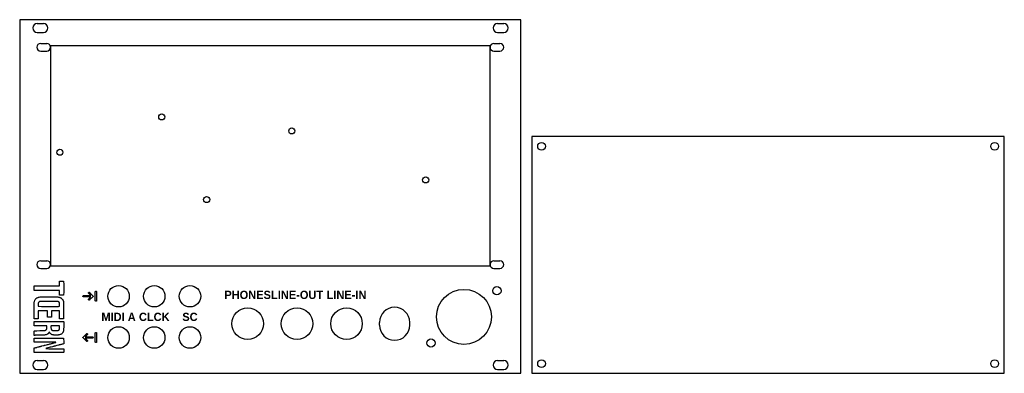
# Model space of a CAD drawing. Header units: millimetres. Extents: x 0 to 358, y 0 to 128.
import ezdxf
from ezdxf.enums import TextEntityAlignment as Align

# ---------------------------------------------------------------- set-up
doc = ezdxf.new("R2010")
doc.units = ezdxf.units.MM
doc.layers.add('GRAVUR', color=3, linetype='Continuous')
doc.layers.add('SCHNITT', color=7, linetype='Continuous')
doc.styles.add('LABELS', font='SpaceGrotesk-Bold.ttf')

msp = doc.modelspace()

# ---------------------------------------------------------------- linework, layer by layer
at = {"layer": 'GRAVUR'}
for p, q in [((171.25, 119), (11.25, 119)), ((11.25, 119), (11.25, 39)), ((171.25, 39), (171.25, 119)), ((11.25, 39), (171.25, 39)), ((14.54, 32.62), (14.55, 33.49)), ((14.54, 31.74), (14.54, 32.62)), ((14.55, 33.49), (15.28, 33.49)), ((15.28, 33.49), (16.01, 33.5)), ((16.01, 33.5), (16.02, 32.25)), ((5.25, 30.91), (5.25, 31.73)), ((5.25, 31.73), (9.85, 31.73)), ((5.25, 30.08), (5.25, 30.91)), ((9.89, 30.08), (5.25, 30.08)), ((9.85, 31.73), (13.11, 31.73)), ((13.6, 30.08), (9.89, 30.08)), ((13.11, 31.73), (14.49, 31.73)), ((14.33, 30.07), (13.6, 30.08)), ((14.49, 30.07), (14.33, 30.07)), ((14.49, 31.73), (14.54, 31.74)), ((14.54, 30.06), (14.49, 30.07)), ((14.54, 29.22), (14.54, 30.06)), ((14.54, 28.63), (14.54, 29.22)), ((16.02, 29.66), (16.01, 28.33)), ((16.02, 32.25), (16.02, 30.97)), ((16.02, 30.97), (16.02, 29.66)), ((25.07, 29.2), (25.08, 29.26)), ((25.08, 29.14), (25.07, 29.2)), ((25.08, 29.26), (25.11, 29.31)), ((25.11, 29.09), (25.08, 29.14)), ((25.11, 29.31), (25.14, 29.36)), ((25.14, 29.04), (25.11, 29.09)), ((25.14, 29.36), (25.19, 29.39)), ((25.96, 28.23), (25.14, 29.04)), ((25.19, 29.39), (25.24, 29.42)), ((25.24, 29.42), (25.3, 29.42)), ((25.3, 29.42), (25.36, 29.42)), ((25.36, 29.42), (25.41, 29.39)), ((25.41, 29.39), (25.46, 29.36)), ((25.46, 29.36), (26.66, 28.16)), ((27.52, 29.6), (27.53, 29.66)), ((27.52, 26.4), (27.52, 29.6)), ((27.53, 29.66), (27.56, 29.71)), ((27.56, 29.71), (27.59, 29.76)), ((27.59, 29.76), (27.64, 29.79)), ((27.64, 29.79), (27.69, 29.82)), ((27.69, 29.82), (27.75, 29.83)), ((27.75, 29.83), (27.81, 29.82)), ((27.81, 29.82), (27.86, 29.79)), ((27.86, 29.79), (27.91, 29.76)), ((27.91, 29.76), (27.94, 29.71)), ((27.94, 29.71), (27.97, 29.66)), ((27.97, 29.66), (27.98, 29.6)), ((27.98, 29.6), (27.98, 26.4)), ((5.26, 24.83), (5.27, 25.4)), ((5.27, 25.4), (5.28, 25.66)), ((5.28, 25.66), (5.31, 25.89)), ((5.31, 25.89), (5.34, 26.06)), ((5.34, 26.06), (5.39, 26.23)), ((5.39, 26.23), (5.47, 26.46)), ((5.47, 26.46), (5.5, 26.54)), ((5.5, 26.54), (5.54, 26.62)), ((5.54, 26.62), (5.66, 26.81)), ((5.66, 26.81), (5.79, 26.99)), ((5.79, 26.99), (5.86, 27.06)), ((5.86, 27.06), (5.92, 27.13)), ((5.92, 27.13), (6.03, 27.23)), ((6.03, 27.23), (6.13, 27.3)), ((6.13, 27.3), (6.23, 27.37)), ((6.23, 27.37), (6.36, 27.44)), ((6.36, 27.44), (6.61, 27.55)), ((6.61, 27.55), (6.72, 27.59)), ((6.72, 27.59), (6.84, 27.63)), ((6.74, 25.22), (6.73, 24.85)), ((6.76, 25.46), (6.74, 25.37)), ((6.74, 25.37), (6.74, 25.22)), ((6.79, 25.58), (6.76, 25.46)), ((6.84, 25.69), (6.79, 25.58)), ((6.84, 27.63), (6.97, 27.66)), ((6.89, 25.78), (6.84, 25.69)), ((6.97, 25.87), (6.89, 25.78)), ((6.97, 27.66), (7.1, 27.69)), ((7.05, 25.94), (6.97, 25.87)), ((7.08, 25.96), (7.05, 25.94)), ((7.1, 25.97), (7.08, 25.96)), ((7.1, 27.69), (7.41, 27.73)), ((7.12, 25.98), (7.1, 25.97)), ((7.15, 26), (7.12, 25.98)), ((7.17, 26.02), (7.15, 26)), ((7.2, 26.03), (7.17, 26.02)), ((7.29, 26.06), (7.2, 26.03)), ((7.41, 26.09), (7.29, 26.06)), ((7.41, 27.73), (7.74, 27.74)), ((7.56, 26.11), (7.41, 26.09)), ((7.83, 26.12), (7.56, 26.11)), ((7.74, 27.74), (8.48, 27.74)), ((8.46, 26.13), (7.83, 26.12)), ((10.78, 26.13), (8.46, 26.13)), ((8.48, 27.74), (10.63, 27.75)), ((10.63, 27.75), (12.78, 27.74)), ((13.42, 26.11), (10.78, 26.13)), ((12.78, 27.74), (13.52, 27.74)), ((13.81, 26.1), (13.42, 26.11)), ((13.52, 27.74), (13.85, 27.73)), ((13.89, 26.09), (13.81, 26.1)), ((13.85, 27.73), (14.16, 27.68)), ((13.94, 26.08), (13.89, 26.09)), ((14.05, 26.04), (13.94, 26.08)), ((14.15, 25.99), (14.05, 26.04)), ((14.23, 25.93), (14.15, 25.99)), ((14.16, 27.68), (14.43, 27.63)), ((14.32, 25.84), (14.23, 25.93)), ((14.4, 25.76), (14.32, 25.84)), ((14.45, 25.68), (14.4, 25.76)), ((14.43, 27.63), (14.56, 27.59)), ((14.49, 25.59), (14.45, 25.68)), ((14.52, 25.49), (14.49, 25.59)), ((14.53, 25.27), (14.52, 25.49)), ((14.54, 24.89), (14.53, 25.27)), ((14.55, 28.36), (14.54, 28.63)), ((14.55, 28.35), (14.55, 28.36)), ((14.57, 28.34), (14.55, 28.35)), ((14.56, 27.59), (14.74, 27.52)), ((14.67, 28.33), (14.57, 28.34)), ((15.28, 28.33), (14.67, 28.33)), ((14.74, 27.52), (14.91, 27.44)), ((14.91, 27.44), (15.05, 27.36)), ((15.05, 27.36), (15.16, 27.28)), ((15.16, 27.28), (15.25, 27.21)), ((15.25, 27.21), (15.38, 27.08)), ((16.01, 28.33), (15.28, 28.33)), ((15.38, 27.08), (15.52, 26.94)), ((15.52, 26.94), (15.61, 26.84)), ((15.61, 26.84), (15.64, 26.79)), ((15.64, 26.79), (15.65, 26.76)), ((15.65, 26.76), (15.66, 26.74)), ((15.66, 26.74), (15.68, 26.71)), ((15.68, 26.71), (15.73, 26.62)), ((15.73, 26.62), (15.8, 26.47)), ((15.8, 26.47), (15.87, 26.3)), ((15.87, 26.3), (15.91, 26.17)), ((15.91, 26.17), (15.96, 25.94)), ((15.96, 25.94), (15.99, 25.72)), ((15.99, 25.72), (16, 25.42)), ((16, 25.42), (16.01, 24.72)), ((23.02, 28), (23.03, 28.06)), ((23.03, 27.94), (23.02, 28)), ((23.03, 28.06), (23.06, 28.11)), ((23.06, 27.89), (23.03, 27.94)), ((23.06, 28.11), (23.09, 28.16)), ((23.09, 27.84), (23.06, 27.89)), ((23.09, 28.16), (23.14, 28.19)), ((23.14, 27.81), (23.09, 27.84)), ((23.14, 28.19), (23.19, 28.22)), ((23.19, 27.78), (23.14, 27.81)), ((23.19, 28.22), (23.25, 28.23)), ((23.25, 27.77), (23.19, 27.78)), ((23.25, 28.23), (25.96, 28.23)), ((25.96, 27.77), (23.25, 27.77)), ((25.07, 26.8), (25.08, 26.86)), ((25.08, 26.74), (25.07, 26.8)), ((25.08, 26.86), (25.11, 26.91)), ((25.11, 26.69), (25.08, 26.74)), ((25.11, 26.91), (25.14, 26.96)), ((25.14, 26.64), (25.11, 26.69)), ((25.14, 26.96), (25.96, 27.77)), ((25.19, 26.61), (25.14, 26.64)), ((25.24, 26.58), (25.19, 26.61)), ((25.3, 26.57), (25.24, 26.58)), ((25.36, 26.58), (25.3, 26.57)), ((25.41, 26.61), (25.36, 26.58)), ((25.46, 26.64), (25.41, 26.61)), ((26.66, 27.84), (25.46, 26.64)), ((26.66, 28.16), (26.69, 28.11)), ((26.69, 27.89), (26.66, 27.84)), ((26.69, 28.11), (26.72, 28.06)), ((26.72, 27.94), (26.69, 27.89)), ((26.72, 28.06), (26.73, 28)), ((26.73, 28), (26.72, 27.94)), ((27.53, 26.34), (27.52, 26.4)), ((27.56, 26.29), (27.53, 26.34)), ((27.59, 26.24), (27.56, 26.29)), ((27.64, 26.21), (27.59, 26.24)), ((27.69, 26.18), (27.64, 26.21)), ((27.75, 26.17), (27.69, 26.18)), ((27.81, 26.18), (27.75, 26.17)), ((27.86, 26.21), (27.81, 26.18)), ((27.91, 26.24), (27.86, 26.21)), ((27.94, 26.29), (27.91, 26.24)), ((27.97, 26.34), (27.94, 26.29)), ((27.98, 26.4), (27.97, 26.34)), ((5.25, 22.58), (5.26, 24.83)), ((5.25, 19.74), (5.25, 22.58)), ((6.73, 24.85), (6.73, 24.5)), ((6.73, 24.5), (6.74, 24.39)), ((6.74, 22.61), (6.73, 22.4)), ((6.73, 22.4), (6.73, 21.21)), ((6.74, 24.39), (6.75, 24.34)), ((6.75, 22.66), (6.74, 22.61)), ((6.75, 24.34), (7.09, 24.33)), ((6.76, 22.68), (6.75, 22.66)), ((6.91, 22.69), (6.76, 22.68)), ((7.3, 22.69), (6.91, 22.69)), ((7.09, 24.33), (7.98, 24.32)), ((8.45, 22.69), (7.3, 22.69)), ((7.98, 24.32), (10.64, 24.31)), ((9.6, 22.67), (8.45, 22.69)), ((9.98, 22.66), (9.6, 22.67)), ((10.13, 22.65), (9.98, 22.66)), ((10.14, 22.3), (10.13, 22.65)), ((10.14, 21.48), (10.14, 22.3)), ((10.64, 24.31), (13.31, 24.32)), ((11.64, 22.68), (11.6, 22.66)), ((11.6, 22.66), (11.6, 21.51)), ((11.74, 22.69), (11.64, 22.68)), ((11.99, 22.69), (11.74, 22.69)), ((13.1, 22.69), (11.99, 22.69)), ((14.11, 22.68), (13.1, 22.69)), ((13.31, 24.32), (14.19, 24.32)), ((14.53, 22.67), (14.11, 22.68)), ((14.19, 24.32), (14.53, 24.33)), ((14.53, 24.39), (14.54, 24.51)), ((14.53, 24.33), (14.53, 24.39)), ((14.53, 22.24), (14.53, 22.67)), ((14.54, 21.22), (14.53, 22.24)), ((14.54, 24.51), (14.54, 24.89)), ((16.01, 24.72), (16.01, 22.69)), ((16.01, 22.69), (16.01, 20.68)), ((5.31, 19.75), (5.25, 19.74)), ((5.25, 18.6), (5.26, 18.85)), ((5.25, 18.03), (5.25, 18.6)), ((5.26, 17.39), (5.25, 18.03)), ((5.26, 18.85), (6.85, 18.86)), ((5.56, 19.76), (5.31, 19.75)), ((6.05, 19.76), (5.56, 19.76)), ((6.73, 19.76), (6.05, 19.76)), ((6.73, 21.21), (6.73, 19.76)), ((6.85, 18.86), (10.63, 18.86)), ((10.14, 20.34), (10.14, 21.48)), ((10.87, 20.35), (10.14, 20.34)), ((10.63, 18.86), (15.29, 18.86)), ((11.59, 20.36), (10.87, 20.35)), ((11.6, 21.51), (11.59, 20.36)), ((14.54, 19.97), (14.54, 21.22)), ((14.55, 19.8), (14.54, 19.97)), ((14.56, 19.77), (14.55, 19.8)), ((14.57, 19.76), (14.56, 19.77)), ((14.65, 19.75), (14.57, 19.76)), ((14.82, 19.75), (14.65, 19.75)), ((15.3, 19.74), (14.82, 19.75)), ((15.29, 18.86), (15.91, 18.85)), ((15.78, 19.74), (15.3, 19.74)), ((15.94, 19.75), (15.78, 19.74)), ((15.91, 18.85), (15.99, 18.84)), ((16, 19.76), (15.94, 19.75)), ((15.99, 18.84), (16.01, 18.82)), ((16.01, 20.02), (16, 19.76)), ((16.01, 20.68), (16.01, 20.02)), ((16.01, 18.82), (16.02, 18.71)), ((16.02, 18.71), (16.03, 18.44)), ((16.03, 18.44), (16.03, 17.62)), ((5.25, 13.71), (5.26, 14.53)), ((5.26, 17.26), (5.26, 17.39)), ((5.27, 17.23), (5.26, 17.26)), ((5.26, 15.36), (5.43, 15.4)), ((5.26, 14.53), (5.26, 15.36)), ((5.28, 17.22), (5.27, 17.23)), ((7.55, 17.22), (5.28, 17.22)), ((5.43, 15.4), (5.58, 15.44)), ((5.58, 15.44), (5.7, 15.46)), ((5.7, 15.46), (6.24, 15.47)), ((6.24, 15.47), (7.39, 15.49)), ((7.39, 15.49), (8.58, 15.5)), ((9.25, 17.22), (7.55, 17.22)), ((8.58, 15.5), (8.92, 15.51)), ((8.92, 15.51), (9.06, 15.52)), ((9.06, 15.52), (9.25, 15.57)), ((9.69, 17.22), (9.25, 17.22)), ((9.25, 15.57), (9.33, 15.6)), ((9.33, 15.6), (9.43, 15.64)), ((9.43, 15.64), (9.47, 15.65)), ((9.47, 15.65), (9.52, 15.68)), ((9.52, 15.68), (9.62, 15.77)), ((9.62, 15.77), (9.72, 15.89)), ((9.85, 17.21), (9.69, 17.22)), ((9.72, 15.89), (9.76, 15.95)), ((9.76, 15.95), (9.79, 16.01)), ((9.79, 16.01), (9.82, 16.08)), ((9.82, 16.08), (9.85, 16.16)), ((9.9, 17.19), (9.85, 17.21)), ((9.85, 16.16), (9.87, 16.23)), ((9.87, 16.23), (9.88, 16.32)), ((9.88, 16.32), (9.9, 16.54)), ((9.9, 16.83), (9.9, 17.19)), ((9.9, 16.54), (9.9, 16.83)), ((10.32, 14.35), (10.27, 14.31)), ((10.4, 14.44), (10.32, 14.35)), ((10.49, 14.55), (10.4, 14.44)), ((10.57, 14.68), (10.49, 14.55)), ((10.65, 14.84), (10.57, 14.68)), ((10.71, 14.95), (10.65, 14.84)), ((10.74, 14.98), (10.71, 14.95)), ((10.76, 14.98), (10.74, 14.98)), ((10.78, 14.97), (10.76, 14.98)), ((10.8, 14.94), (10.78, 14.97)), ((10.86, 14.84), (10.8, 14.94)), ((10.93, 14.72), (10.86, 14.84)), ((11.01, 14.6), (10.93, 14.72)), ((11.1, 14.5), (11.01, 14.6)), ((11.2, 14.4), (11.1, 14.5)), ((11.33, 14.28), (11.2, 14.4)), ((11.38, 17.18), (11.37, 17.14)), ((11.37, 17.14), (11.37, 17.06)), ((11.37, 17.06), (11.37, 16.8)), ((11.37, 16.8), (11.38, 16.52)), ((11.52, 17.19), (11.38, 17.18)), ((11.38, 16.52), (11.4, 16.32)), ((11.4, 16.32), (11.42, 16.21)), ((11.42, 16.21), (11.45, 16.11)), ((11.45, 16.11), (11.48, 16.02)), ((11.48, 16.02), (11.52, 15.94)), ((11.88, 17.2), (11.52, 17.19)), ((11.52, 15.94), (11.57, 15.86)), ((11.57, 15.86), (11.62, 15.8)), ((11.62, 15.8), (11.69, 15.74)), ((11.69, 15.74), (11.76, 15.69)), ((11.76, 15.69), (11.84, 15.65)), ((11.84, 15.65), (11.9, 15.63)), ((12.95, 17.22), (11.88, 17.2)), ((11.9, 15.63), (11.93, 15.62)), ((11.93, 15.62), (11.94, 15.61)), ((11.94, 15.61), (11.95, 15.59)), ((11.95, 15.59), (11.98, 15.59)), ((11.98, 15.59), (12.03, 15.58)), ((12.03, 15.58), (12.09, 15.55)), ((12.09, 15.55), (12.14, 15.53)), ((12.14, 15.53), (12.26, 15.52)), ((12.26, 15.52), (12.93, 15.52)), ((12.93, 15.52), (13.45, 15.52)), ((14.03, 17.22), (12.95, 17.22)), ((13.45, 15.52), (13.76, 15.54)), ((13.76, 15.54), (13.87, 15.55)), ((13.87, 15.55), (13.96, 15.57)), ((13.96, 15.57), (14.04, 15.6)), ((14.39, 17.21), (14.03, 17.22)), ((14.04, 15.6), (14.12, 15.63)), ((14.12, 15.63), (14.19, 15.67)), ((14.19, 15.67), (14.26, 15.71)), ((14.26, 15.71), (14.32, 15.76)), ((14.32, 15.76), (14.37, 15.82)), ((14.37, 15.82), (14.41, 15.87)), ((14.53, 17.2), (14.39, 17.21)), ((14.41, 15.87), (14.45, 15.94)), ((14.45, 15.94), (14.48, 16.01)), ((14.48, 16.01), (14.5, 16.09)), ((14.5, 16.09), (14.52, 16.17)), ((14.52, 16.31), (14.54, 16.67)), ((14.52, 16.17), (14.52, 16.31)), ((14.54, 17.14), (14.53, 17.2)), ((14.54, 17.03), (14.54, 17.14)), ((14.54, 16.67), (14.54, 17.03)), ((15.29, 14.36), (15.13, 14.25)), ((15.43, 14.49), (15.29, 14.36)), ((15.56, 14.64), (15.43, 14.49)), ((15.67, 14.8), (15.56, 14.64)), ((15.77, 14.98), (15.67, 14.8)), ((15.82, 15.1), (15.77, 14.98)), ((15.86, 15.22), (15.82, 15.1)), ((15.9, 15.34), (15.86, 15.22)), ((15.93, 15.47), (15.9, 15.34)), ((15.96, 15.62), (15.93, 15.47)), ((15.98, 15.77), (15.96, 15.62)), ((16.01, 16.15), (15.98, 15.77)), ((16.03, 16.73), (16.01, 16.15)), ((16.03, 17.62), (16.03, 16.73)), ((23.09, 13.16), (24.29, 14.36)), ((24.29, 14.36), (24.34, 14.39)), ((24.34, 14.39), (24.39, 14.42)), ((24.39, 14.42), (24.45, 14.42)), ((24.45, 14.42), (24.51, 14.42)), ((24.51, 14.42), (24.56, 14.39)), ((24.56, 14.39), (24.61, 14.36)), ((24.61, 14.36), (24.64, 14.31)), ((27.52, 14.6), (27.53, 14.66)), ((27.52, 11.4), (27.52, 14.6)), ((27.53, 14.66), (27.56, 14.71)), ((27.56, 14.71), (27.59, 14.76)), ((27.59, 14.76), (27.64, 14.79)), ((27.64, 14.79), (27.69, 14.82)), ((27.69, 14.82), (27.75, 14.82)), ((27.75, 14.82), (27.81, 14.82)), ((27.81, 14.82), (27.86, 14.79)), ((27.86, 14.79), (27.91, 14.76)), ((27.91, 14.76), (27.94, 14.71)), ((27.94, 14.71), (27.97, 14.66)), ((27.97, 14.66), (27.98, 14.6)), ((27.98, 14.6), (27.98, 11.4)), ((5.3, 13.72), (5.25, 13.71)), ((5.26, 12.73), (5.27, 12.75)), ((5.26, 12.61), (5.26, 12.73)), ((5.26, 12.04), (5.26, 12.61)), ((5.26, 11.32), (5.26, 12.04)), ((9.2, 11.32), (5.26, 11.32)), ((5.27, 12.75), (5.28, 12.76)), ((5.28, 12.76), (6.96, 12.77)), ((5.49, 13.77), (5.3, 13.72)), ((5.65, 13.81), (5.49, 13.77)), ((5.81, 13.83), (5.65, 13.81)), ((6.37, 13.85), (5.81, 13.83)), ((7.48, 13.87), (6.37, 13.85)), ((6.96, 12.77), (10.65, 12.77)), ((8.56, 13.88), (7.48, 13.87)), ((9.07, 13.9), (8.56, 13.88)), ((9.33, 13.94), (9.07, 13.9)), ((12.56, 11.31), (9.2, 11.32)), ((9.5, 13.97), (9.33, 13.94)), ((9.7, 14.03), (9.5, 13.97)), ((9.88, 14.09), (9.7, 14.03)), ((10.05, 14.17), (9.88, 14.09)), ((10.21, 14.26), (10.05, 14.17)), ((10.27, 14.31), (10.21, 14.26)), ((10.65, 12.77), (14.33, 12.76)), ((11.17, 10.71), (11.36, 10.76)), ((11.43, 14.22), (11.33, 14.28)), ((11.36, 10.76), (11.64, 10.82)), ((11.59, 14.14), (11.43, 14.22)), ((11.75, 14.06), (11.59, 14.14)), ((11.64, 10.82), (11.75, 10.85)), ((11.84, 14.03), (11.75, 14.06)), ((11.75, 10.85), (11.85, 10.88)), ((11.89, 14.02), (11.84, 14.03)), ((11.85, 10.88), (11.95, 10.91)), ((11.96, 14), (11.89, 14.02)), ((11.95, 10.91), (12.05, 10.93)), ((12.05, 13.97), (11.96, 14)), ((12.16, 13.95), (12.05, 13.97)), ((12.05, 10.93), (12.24, 10.99)), ((12.29, 13.93), (12.16, 13.95)), ((12.24, 10.99), (12.6, 11.07)), ((12.45, 13.91), (12.29, 13.93)), ((12.81, 13.89), (12.45, 13.91)), ((13.06, 11.3), (12.56, 11.31)), ((12.6, 11.07), (12.83, 11.13)), ((13.25, 13.88), (12.81, 13.89)), ((12.83, 11.13), (13.06, 11.19)), ((13.14, 11.29), (13.06, 11.3)), ((13.06, 11.19), (13.11, 11.21)), ((13.11, 11.21), (13.14, 11.23)), ((13.15, 11.28), (13.14, 11.29)), ((13.14, 11.23), (13.15, 11.25)), ((13.15, 11.25), (13.15, 11.28)), ((13.7, 13.88), (13.25, 13.88)), ((14.02, 13.9), (13.7, 13.88)), ((14.15, 13.92), (14.02, 13.9)), ((14.28, 13.94), (14.15, 13.92)), ((14.54, 14), (14.28, 13.94)), ((14.33, 12.76), (16, 12.75)), ((14.75, 14.07), (14.54, 14)), ((14.95, 14.15), (14.75, 14.07)), ((15.13, 14.25), (14.95, 14.15)), ((16, 12.75), (16.01, 12.44)), ((16.01, 12.44), (16.02, 11.72)), ((16.02, 11.72), (16.02, 10.71)), ((23.02, 13), (23.03, 13.06)), ((23.03, 12.94), (23.02, 13)), ((23.03, 13.06), (23.06, 13.11)), ((23.06, 12.89), (23.03, 12.94)), ((23.06, 13.11), (23.09, 13.16)), ((23.09, 12.84), (23.06, 12.89)), ((24.29, 11.64), (23.09, 12.84)), ((24.61, 14.04), (23.79, 13.22)), ((23.79, 13.22), (26.5, 13.22)), ((26.5, 12.78), (23.79, 12.78)), ((23.79, 12.78), (24.61, 11.96)), ((24.34, 11.61), (24.29, 11.64)), ((24.39, 11.58), (24.34, 11.61)), ((24.45, 11.58), (24.39, 11.58)), ((24.51, 11.58), (24.45, 11.58)), ((24.56, 11.61), (24.51, 11.58)), ((24.61, 11.64), (24.56, 11.61)), ((24.64, 14.09), (24.61, 14.04)), ((24.61, 11.96), (24.64, 11.91)), ((24.64, 11.69), (24.61, 11.64)), ((24.64, 14.31), (24.67, 14.26)), ((24.67, 14.14), (24.64, 14.09)), ((24.64, 11.91), (24.67, 11.86)), ((24.67, 11.74), (24.64, 11.69)), ((24.67, 14.26), (24.68, 14.2)), ((24.68, 14.2), (24.67, 14.14)), ((24.67, 11.86), (24.68, 11.8)), ((24.68, 11.8), (24.67, 11.74)), ((26.5, 13.22), (26.56, 13.22)), ((26.56, 12.78), (26.5, 12.78)), ((26.56, 13.22), (26.61, 13.19)), ((26.61, 12.81), (26.56, 12.78)), ((26.61, 13.19), (26.66, 13.16)), ((26.66, 12.84), (26.61, 12.81)), ((26.66, 13.16), (26.69, 13.11)), ((26.69, 12.89), (26.66, 12.84)), ((26.69, 13.11), (26.72, 13.06)), ((26.72, 12.94), (26.69, 12.89)), ((26.72, 13.06), (26.73, 13)), ((26.73, 13), (26.72, 12.94)), ((27.53, 11.34), (27.52, 11.4)), ((27.56, 11.29), (27.53, 11.34)), ((27.59, 11.24), (27.56, 11.29)), ((27.64, 11.21), (27.59, 11.24)), ((27.69, 11.18), (27.64, 11.21)), ((27.75, 11.18), (27.69, 11.18)), ((27.81, 11.18), (27.75, 11.18)), ((27.86, 11.21), (27.81, 11.18)), ((27.91, 11.24), (27.86, 11.21)), ((27.94, 11.29), (27.91, 11.24)), ((27.97, 11.34), (27.94, 11.29)), ((27.98, 11.4), (27.97, 11.34)), ((5.25, 7.5), (5.26, 8.34)), ((10.63, 7.5), (5.25, 7.5)), ((5.26, 9.19), (5.33, 9.2)), ((5.26, 8.34), (5.26, 9.19)), ((5.33, 9.2), (5.49, 9.24)), ((5.49, 9.24), (5.67, 9.29)), ((5.67, 9.29), (5.88, 9.35)), ((5.88, 9.35), (6.03, 9.38)), ((6.03, 9.38), (6.19, 9.42)), ((6.19, 9.42), (6.41, 9.48)), ((6.41, 9.48), (6.75, 9.57)), ((6.75, 9.57), (7.03, 9.64)), ((7.03, 9.64), (7.26, 9.7)), ((7.26, 9.7), (7.52, 9.76)), ((7.52, 9.76), (7.72, 9.82)), ((7.72, 9.82), (7.91, 9.87)), ((7.91, 9.87), (8.12, 9.92)), ((8.12, 9.92), (8.67, 10.06)), ((8.67, 10.06), (8.9, 10.12)), ((8.9, 10.12), (9.09, 10.17)), ((9.09, 10.17), (9.32, 10.23)), ((9.32, 10.23), (9.78, 10.34)), ((9.55, 9.01), (9.54, 9)), ((9.54, 9), (9.55, 8.98)), ((9.56, 9.03), (9.55, 9.01)), ((9.55, 8.98), (9.56, 8.97)), ((9.62, 9.06), (9.56, 9.03)), ((9.56, 8.97), (9.59, 8.95)), ((9.59, 8.95), (10.56, 8.94)), ((9.75, 9.1), (9.62, 9.06)), ((9.95, 9.15), (9.75, 9.1)), ((9.78, 10.34), (10.14, 10.44)), ((10.3, 9.24), (9.95, 9.15)), ((10.14, 10.44), (10.38, 10.5)), ((10.69, 9.34), (10.3, 9.24)), ((10.38, 10.5), (10.7, 10.59)), ((10.56, 8.94), (12.82, 8.94)), ((16.01, 7.5), (10.63, 7.5)), ((11.14, 9.45), (10.69, 9.34)), ((10.7, 10.59), (10.95, 10.65)), ((10.95, 10.65), (11.17, 10.71)), ((11.41, 9.52), (11.14, 9.45)), ((11.92, 9.65), (11.41, 9.52)), ((12.2, 9.72), (11.92, 9.65)), ((12.43, 9.78), (12.2, 9.72)), ((12.5, 9.8), (12.43, 9.78)), ((12.55, 9.81), (12.5, 9.8)), ((12.61, 9.83), (12.55, 9.81)), ((12.7, 9.85), (12.61, 9.83)), ((12.78, 9.86), (12.7, 9.85)), ((12.83, 9.88), (12.78, 9.86)), ((12.82, 8.94), (15.37, 8.93)), ((12.86, 9.89), (12.83, 9.88)), ((12.92, 9.9), (12.86, 9.89)), ((13.14, 9.95), (12.92, 9.9)), ((13.53, 10.06), (13.14, 9.95)), ((14.13, 10.22), (13.53, 10.06)), ((14.18, 10.23), (14.13, 10.22)), ((14.23, 10.24), (14.18, 10.23)), ((14.27, 10.24), (14.23, 10.24)), ((14.29, 10.26), (14.27, 10.24)), ((14.32, 10.27), (14.29, 10.26)), ((14.37, 10.28), (14.32, 10.27)), ((14.45, 10.29), (14.37, 10.28)), ((14.57, 10.32), (14.45, 10.29)), ((14.78, 10.38), (14.57, 10.32)), ((14.94, 10.42), (14.78, 10.38)), ((15.1, 10.46), (14.94, 10.42)), ((15.25, 10.5), (15.1, 10.46)), ((15.41, 10.54), (15.25, 10.5)), ((15.37, 8.93), (15.87, 8.93)), ((15.57, 10.57), (15.41, 10.54)), ((15.74, 10.62), (15.57, 10.57)), ((15.93, 10.68), (15.74, 10.62)), ((15.87, 8.93), (15.98, 8.92)), ((16.02, 10.71), (15.93, 10.68)), ((15.98, 8.92), (16.02, 8.91)), ((16.02, 7.62), (16.01, 7.5)), ((16.02, 8.91), (16.03, 8.71)), ((16.03, 7.87), (16.02, 7.62)), ((16.03, 8.71), (16.03, 8.3)), ((16.03, 8.3), (16.03, 7.87))]:
    msp.add_line(p, q, dxfattribs=at)
at = {"layer": 'SCHNITT'}
for p, q in [((182.5, 128.5), (0, 128.5)), ((0, 128.5), (0, 0)), ((6.35, 127.1), (8.65, 127.1)), ((173.99, 127.1), (176.29, 127.1)), ((182.5, 0), (182.5, 128.5)), ((6.35, 123.9), (8.65, 123.9)), ((173.99, 123.9), (176.29, 123.9)), ((7.65, 119.9), (9.85, 119.9)), ((172.65, 119.9), (174.85, 119.9)), ((7.65, 117.1), (9.85, 117.1)), ((172.65, 117.1), (174.85, 117.1)), ((358.5, 86), (186.5, 86)), ((186.5, 86), (186.5, 0)), ((358.5, 0), (358.5, 86)), ((7.65, 40.9), (9.85, 40.9)), ((172.65, 40.9), (174.85, 40.9)), ((7.65, 38.1), (9.85, 38.1)), ((172.65, 38.1), (174.85, 38.1)), ((131, 17.5), (131, 18.5)), ((142, 17.5), (142, 18.5)), ((6.35, 4.6), (8.65, 4.6)), ((173.99, 4.6), (176.29, 4.6)), ((0, 0), (182.5, 0)), ((6.35, 1.4), (8.65, 1.4)), ((173.99, 1.4), (176.29, 1.4)), ((186.5, 0), (358.5, 0))]:
    msp.add_line(p, q, dxfattribs=at)
for centre, radius in [((51.72, 93.18), 1.1), ((99.07, 88.08), 1.1), ((190, 82.5), 1.4), ((355, 82.5), 1.4), ((14.62, 80.33), 1.1), ((147.82, 70.28), 1.1), ((68.07, 63.13), 1.1), ((36, 28), 3.9), ((49, 28), 3.9), ((62, 28), 3.9), ((161.75, 20.5), 10), ((173.75, 30), 1.5), ((83, 18), 5.75), ((101, 18), 5.75), ((119, 18), 5.75), ((36, 13), 3.9), ((49, 13), 3.9), ((62, 13), 3.9), ((149.75, 11), 1.5), ((190, 3.5), 1.4), ((355, 3.5), 1.4)]:
    msp.add_circle(centre, radius, dxfattribs=at)
for centre, radius, start, end in [((6.35, 125.5), 1.6, 90, -90), ((8.65, 125.5), 1.6, -90, 90), ((173.99, 125.5), 1.6, 90, -90), ((176.29, 125.5), 1.6, -90, 90), ((7.65, 118.5), 1.4, 90, -90), ((9.85, 118.5), 1.4, -90, 90), ((172.65, 118.5), 1.4, 90, -90), ((174.85, 118.5), 1.4, -90, 90), ((7.65, 39.5), 1.4, 90, -90), ((9.85, 39.5), 1.4, -90, 90), ((172.65, 39.5), 1.4, 90, -90), ((174.85, 39.5), 1.4, -90, 90), ((136.5, 18.5), 5.5, 0, -180), ((136.5, 17.5), 5.5, 180, 0), ((6.35, 3), 1.6, 90, -90), ((8.65, 3), 1.6, -90, 90), ((173.99, 3), 1.6, 90, -90), ((176.29, 3), 1.6, -90, 90)]:
    msp.add_arc(centre, radius, start, end, dxfattribs=at)

# ---------------------------------------------------------------- texts
at = {"layer": 'GRAVUR', "style": 'LABELS'}
for s, p in [('PHONES', (83, 28.5)), ('LINE-OUT', (101, 28.5)), ('LINE-IN', (119, 28.5)), ('MIDI A', (36, 20.5)), ('CLCK', (49, 20.5)), ('SC', (62, 20.5))]:
    msp.add_text(s, height=3, dxfattribs=at).set_placement(p, align=Align.MIDDLE_CENTER)

doc.saveas('drawing.dxf')
